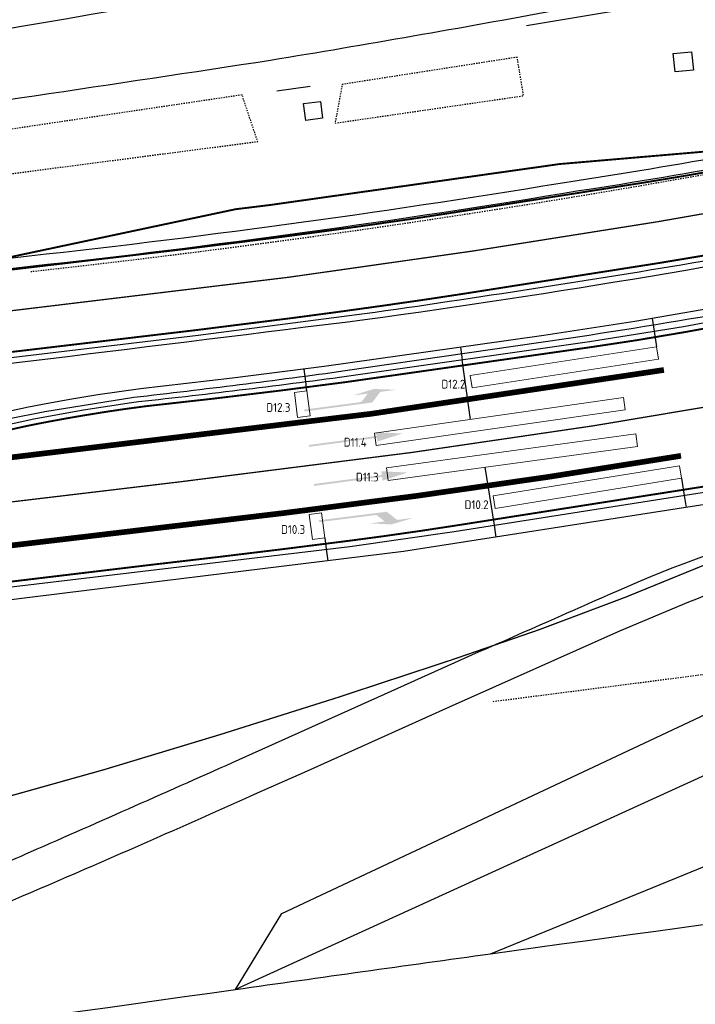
# Model space of a CAD drawing. Header units: metres. Extents: x 144112 to 146497, y 457631 to 458575.
# Tile 3 of 59: x 144580 to 144634, y 457676 to 457754. Entities that reach past the tile are written whole.
import ezdxf
from ezdxf.enums import TextEntityAlignment as Align

# ---------------------------------------------------------------- set-up
doc = ezdxf.new("R2010")
doc.units = ezdxf.units.M
doc.header["$LTSCALE"] = 0.25
for name, pattern in [('N237M200$0$030270', [0.75, 0.0675, -0.6825]), ('N237M200$0$13', [1, 0.25, -0.75]), ('N237M200$0$39', [3, 0.75, -2.25]), ('STIPPELFIJN', [0.375, 0.25, -0.125])]:
    doc.linetypes.add(name, pattern=pattern)
doc.layers.get('0').update_dxf_attribs({"linetype": 'CONTINUOUS', "lineweight": 0})
for name, color, linetype in [('KABEL-500', 3, 'CONTINUOUS'), ('N237M200$0$TM-L_03-27_10', 252, 'N237M200$0$030270'), ('N237M200$0$TM-L_1-3_45', 252, 'N237M200$0$13'), ('N237M200$0$TM-L_3-9_10', 252, 'N237M200$0$39'), ('N237M200$0$TM-L_C_15', 252, 'CONTINUOUS'), ('N237M200$0$TM-PIJL', 252, 'CONTINUOUS'), ('ONDERGROND', 7, 'CONTINUOUS'), ('TER-T02', 3, 'RASTER'), ('TOPOT05', 3, 'STIPPELFIJN'), ('TOPOT50', 6, 'CONTINUOUS'), ('TRACE', 1, 'CONTINUOUS'), ('VRI - uitslijper', 1, 'CONTINUOUS'), ('VRI131 lussen$0$LUS-T-CODE', 1, 'CONTINUOUS'), ('WEG-NW-MARKERING', 7, 'STIPPELFIJN'), ('WEG-T01', 7, 'CONTINUOUS'), ('WEG-T21', 12, 'CONTINUOUS')]:
    doc.layers.add(name, color=color, linetype=linetype)
doc.layers.add('LUSSEN', color=7, linetype='CONTINUOUS', lineweight=0)
doc.styles.add('VRI131 lussen$0$I020-1', font='ISO', dxfattribs={"height": 2})
doc.styles.add('VRI131 lussen$0$ISO', font='ISO')
doc.linetypes.add('RASTER', pattern='A,0.25,-0.25,[150,BLOK.SHX,S=0.25,R=0,X=0,Y=0],-0.25,0.25', length=1)

# ---------------------------------------------------------------- blocks, each defined once
blk = doc.blocks.new('VRI131 lussen$0$V_15X1')
blk.add_lwpolyline([(0.5, 0), (0.5, -15), (-0.5, -15), (-0.5, 0)], close=True)
at = {"layer": 'VRI131 lussen$0$LUS-T-CODE', "style": 'VRI131 lussen$0$ISO'}
blk.add_attdef('LUS', text='', height=1, rotation=270, dxfattribs=at).set_placement((-0.021, -16.415), align=Align.MIDDLE)
blk = doc.blocks.new('VRI131 lussen$0$V_20X1')
blk.add_lwpolyline([(0.5, 0), (0.5, -20), (-0.5, -20), (-0.5, 0)], close=True)
at = {"layer": 'VRI131 lussen$0$LUS-T-CODE', "style": 'VRI131 lussen$0$I020-1'}
blk.add_attdef('LUS', text='', height=1, rotation=270, dxfattribs=at).set_placement((0.014, -21.613), align=Align.MIDDLE)
blk = doc.blocks.new('VRI131 lussen$0$V_1X2')
blk.add_lwpolyline([(-1, 0), (1, 0), (1, -1), (-1, -1), (-1, 0)])
at = {"layer": 'VRI131 lussen$0$LUS-T-CODE', "style": 'VRI131 lussen$0$I020-1'}
blk.add_attdef('LUS', text='', height=1, rotation=270, dxfattribs=at).set_placement((0.022, -2.416), align=Align.MIDDLE)
blk = doc.blocks.new('N237M200$0$vobur')
at = {"layer": 'N237M200$0$TM-PIJL'}
blk.add_hatch(color=256, dxfattribs=at).paths.add_polyline_path([(0, -0.075), (4.6, -0.075), (5.2, -0.675), (4, -0.675), (5.7, -0.975), (7.5, -0.675), (6.2, -0.675), (5.45, 0.075), (0, 0.075)])
blk = doc.blocks.new('N237M200$0$vobud')
at = {"layer": 'N237M200$0$TM-PIJL'}
blk.add_hatch(color=256, dxfattribs=at).paths.add_polyline_path([(5.45, -0.375), (7.5, 0), (5.45, 0.375), (5.45, 0.075), (0, 0.075), (0, -0.075), (5.45, -0.075)])
blk = doc.blocks.new('N237M200$0$vobul')
at = {"layer": 'N237M200$0$TM-PIJL'}
blk.add_hatch(color=256, dxfattribs=at).paths.add_polyline_path([(0, 0.075), (4.6, 0.075), (5.2, 0.675), (4, 0.675), (5.7, 0.975), (7.5, 0.675), (6.2, 0.675), (5.45, -0.075), (0, -0.075)])
blk = doc.blocks.new('N237_ondergrond1')
at = {"layer": 'N237M200$0$TM-L_03-27_10', "color": 8, "const_width": 0.1, "flags": 128}
blk.add_lwpolyline([(144669.984, 457717.944, 0.030685), (144639.639, 457712.235), (144635.233, 457710.806, -0.02057), (144614.624, 457703.055, -0.009232), (144586.992, 457694.334, -0.032872), (144549.485, 457685.572, -0.028318), (144493.484, 457679.744, -0.020539), (144475.995, 457679.633), (144436.867, 457681.51, 0.020743), (144425.812, 457681.684, 0.028304), (144386.248, 457677.975, -0.00108), (144150.789, 457638.398, -0.007743), (144126.879, 457634.844, -0.007743)], format="xyb", dxfattribs=at)
at = {"layer": 'N237M200$0$TM-L_1-3_45', "color": 8, "const_width": 0.45, "flags": 128}
blk.add_lwpolyline([(144563.107, 457717.151), (144608.228, 457722.611), (144631.492, 457726.092)], dxfattribs=at)
blk.add_lwpolyline([(144504.881, 457703.265), (144601.26, 457714.721, 0.010932), (144632.852, 457719.269)], format="xyb", dxfattribs=at)
at = {"layer": 'N237M200$0$TM-L_3-9_10', "color": 8, "const_width": 0.1, "flags": 128}
for points in [[(144121.242, 457666.658), (144146.822, 457670.978), (144200.164, 457679.857, -0.004883), (144347.94, 457701.157), (144473.366, 457717.976), (144601.614, 457733.454, 0.011912), (144645.576, 457740.422)], [(144654.796, 457726.82, -0.015595), (144611.439, 457719.536), (144592.971, 457717.197), (144490.831, 457705.026, 0.003627), (144384.022, 457690.767, 0.006546), (144182.813, 457659.45), (144124.268, 457649.58)]]:
    blk.add_lwpolyline(points, format="xyb", dxfattribs=at)
at = {"layer": 'N237M200$0$TM-L_C_15', "color": 8, "const_width": 0.15, "flags": 128}
for points in [[(144332.512, 457702.313, -0.001482), (144354.708, 457705.349), (144378.834, 457708.549, 0.001807), (144396.618, 457711.032), (144401.935, 457711.756), (144461.901, 457719.755, -0.001308), (144479.486, 457722.037), (144486.026, 457722.853), (144502.137, 457724.804), (144549.236, 457730.386), (144570.678, 457733.01), (144593.617, 457735.725), (144601.197, 457736.677, 0.00412), (144611.641, 457738.126), (144614.451, 457738.552), (144630.014, 457741), (144633.489, 457741.577), (144642.204, 457743.109), (144645.563, 457743.729), (144651.644, 457744.926)], [(144653.262, 457738.622), (144646.793, 457737.346), (144643.33, 457736.708), (144634.614, 457735.175), (144631.071, 457734.586), (144615.458, 457732.131), (144612.581, 457731.695, -0.00412), (144602.031, 457730.231), (144594.402, 457729.273), (144571.462, 457726.558), (144550.005, 457723.932), (144502.912, 457718.35)], [(144557.41, 457716.473), (144580.976, 457721.671, -0.009041), (144585.408, 457722.487, -0.010737), (144590.37, 457723.22, 0.006494), (144606.3, 457725.141), (144625.636, 457727.898), (144629.386, 457728.466), (144633.127, 457729.096), (144640.1, 457730.363), (144654.291, 457733.082)], [(144451.874, 457696.262, -0.002239), (144499.031, 457702.32), (144555.247, 457706.465), (144568.925, 457707.995), (144590.73, 457710.609, 0.003581), (144606.461, 457712.518, 0.006782), (144614.734, 457713.697), (144637.314, 457717.242), (144640.474, 457717.763, 0.004819), (144656.77, 457720.852)]]:
    blk.add_lwpolyline(points, format="xyb", dxfattribs=at)
blk.add_lwpolyline([(144651.355, 457744.868), (144623.2, 457742.456), (144600.085, 457739.189), (144597.439, 457738.867), (144568.751, 457732.776)], dxfattribs=at)
at = {"layer": 'TER-T02', "color": 8, "flags": 128}
for points in [[(144620.575, 457753.474), (144646.849, 457757.863), (144649.05, 457756.069), (144649.619, 457752.908)], [(144600.72, 457748.281), (144603.373, 457748.655)]]:
    blk.add_lwpolyline(points, dxfattribs=at)
for points in [[(144617.715, 457679.703, -0.002545), (144677.838, 457687.705)], [(144597.415, 457676.861, -0.00086), (144617.715, 457679.703)], [(144532.583, 457667.875, 0.000854), (144597.415, 457676.861)]]:
    blk.add_lwpolyline(points, format="xyb", dxfattribs=at)
at = {"layer": 'TOPOT05', "color": 8, "flags": 128}
for points in [[(144619.822, 457750.945), (144605.911, 457748.783), (144605.344, 457745.708), (144620.337, 457747.886)], [(144597.948, 457747.949), (144566.109, 457743.225), (144566.871, 457740.034), (144599.194, 457744.244)]]:
    blk.add_lwpolyline(points, close=True, dxfattribs=at)
blk.add_lwpolyline([(144617.908, 457699.751), (144656.836, 457704.752), (144663.14, 457706.054), (144668.018, 457704.302), (144672.099, 457700.019), (144677.838, 457687.705)], dxfattribs=at)
at = {"layer": 'TOPOT50', "color": 8}
for points in [[(144597.415, 457676.861), (144601.111, 457682.906), (144636.186, 457699.388), (144641.203, 457696.82)], [(144641.203, 457696.82), (144597.415, 457676.861)], [(144617.715, 457679.703), (144638.579, 457688.232)]]:
    blk.add_lwpolyline(points, dxfattribs=at)
at = {"layer": 'WEG-NW-MARKERING', "color": 8, "flags": 128}
blk.add_lwpolyline([(144668.917, 457748.737), (144651.666, 457744.821, -0.02212), (144581.158, 457733.888)], format="xyb", dxfattribs=at)
at = {"layer": 'WEG-T01', "color": 8}
for points in [[(144476.013, 457739.076), (144476.251, 457737.641, 0.084214), (144477.801, 457736.079, 0.001878), (144599.23, 457756.647), (144635.789, 457762.725)], [(144499.966, 457734.69), (144546.841, 457742.631), (144562.599, 457745.159, 0.002865), (144600.222, 457750.718, 0.005248), (144622.882, 457754.68, 0.005672), (144647.101, 457758.552, -0.257219), (144649.576, 457755.879), (144651.191, 457748.453), (144650.941, 457748.331)], [(144651.141, 457745.987, -0.014667), (144624.587, 457741.132, -0.013676), (144581.019, 457735.13), (144551.951, 457731.716, 0.001776), (144447.691, 457719.317, 0.000576), (144382.741, 457711.532, 0.002856), (144351.83, 457707.795, 0.00277), (144306.092, 457701.838, 0.005341), (144206.68, 457687.469, 0.004219), (144117.754, 457672.883, 0.004219)], [(144117.888, 457672.095, -0.00422), (144206.803, 457686.678, -0.005341), (144306.199, 457701.045, -0.002771), (144351.93, 457707.001, -0.002856), (144382.835, 457710.738, -0.000576), (144447.787, 457718.523, -0.001776), (144552.043, 457730.921), (144581.109, 457734.335, 0.013674), (144624.713, 457740.342, 0.014811), (144651.571, 457745.261)], [(144653.35, 457738.181, -0.008171), (144634.54, 457734.706, -0.00613), (144607.686, 457730.54), (144594.459, 457728.827), (144506.754, 457718.355)], [(144506.029, 457710.625, 0.003069), (144553.757, 457716.262), (144557.315, 457716.913), (144581.389, 457722.215), (144585.332, 457722.931), (144589.168, 457723.517, 0.006093), (144606.242, 457725.588), (144625.575, 457728.344), (144633.05, 457729.54), (144654.208, 457733.525)], [(144656.86, 457720.412), (144657.364, 457717.952, -0.453356), (144656.92, 457717.189, 0.012201), (144641.645, 457713.577, 0.032724), (144627.911, 457708.578, -0.000404), (144616.735, 457703.659), (144609.767, 457700.549), (144597.692, 457695.107, -0.001697), (144581.112, 457687.771, -0.010547), (144574.987, 457685.225, -0.054473), (144554.915, 457679.596, -0.045897), (144534.523, 457678.36, -0.029406), (144521.825, 457679.667)], [(144694.445, 457654.433), (144680.125, 457688.201), (144673.359, 457703.687, 0.032943), (144671.533, 457706.974), (144670.755, 457708.118), (144667.442, 457712.149, 0.081617), (144666.845, 457712.993, 0.123094), (144665.526, 457713.798, 0.082269), (144664.494, 457713.942), (144658.133, 457713.086), (144656.947, 457713.25), (144652.841, 457712.451), (144647.944, 457711.987), (144643.923, 457711.026, 0.033827), (144633.442, 457707.634), (144627.951, 457705.328), (144614.409, 457699.298), (144603.117, 457694.221), (144598.921, 457692.354, -0.005907), (144576.114, 457682.421, -0.054588), (144555.373, 457676.609, -0.045897), (144534.429, 457675.339, -0.029491), (144521.339, 457676.684, 0.009045)]]:
    blk.add_lwpolyline(points, format="xyb", dxfattribs=at)
for points in [[(144633.689, 457751.376), (144633.832, 457749.92), (144632.376, 457749.777), (144632.233, 457751.233)], [(144604.177, 457747.437), (144604.355, 457746.107), (144603.025, 457745.929), (144602.847, 457747.259)]]:
    blk.add_lwpolyline(points, close=True, dxfattribs=at)
blk.add_lwpolyline([(144549.776, 457705.316), (144606.52, 457712.073), (144614.806, 457713.253), (144637.387, 457716.799), (144643.71, 457717.885), (144656.86, 457720.412)], dxfattribs=at)
at = {"layer": 'WEG-T21', "color": 8}
blk.add_lwpolyline([(144506.754, 457718.355), (144506.831, 457717.864, 0.001521), (144607.719, 457730.095, 0.014574), (144652.994, 457737.674), (144653.691, 457733.885, -0.01174), (144625.541, 457728.839), (144606.149, 457726.011, -0.005643), (144589.347, 457723.897), (144582.258, 457722.773), (144579.332, 457722.185), (144556.271, 457717.084), (144554.452, 457716.752, -0.003307), (144505.973, 457711.02)], format="xyb", dxfattribs=at)
at = {"layer": 'N237M200$0$TM-PIJL', "color": 8}
for name, p, rotation in [('N237M200$0$vobul', (144602.887, 457722.865), 7.558330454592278), ('N237M200$0$vobud', (144603.26, 457720.056), 7.558330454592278), ('N237M200$0$vobud', (144603.671, 457716.953), 7.558330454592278), ('N237M200$0$vobur', (144604.053, 457714.07), 7.197409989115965)]:
    blk.add_blockref(name, p, dxfattribs=dict(at, rotation=rotation))

msp = doc.modelspace()

# ---------------------------------------------------------------- linework, layer by layer
at = {"layer": 'KABEL-500'}
for p, q in [((144630.545, 457730.173), (144630.708, 457729.165)), ((144615.311, 457727.893), (144615.451, 457726.902)), ((144603.007, 457725.163), (144602.882, 457726.162)), ((144633.106, 457716.127), (144633.261, 457715.166)), ((144632.537, 457715.054), (144610.778, 457711.67)), ((144634.764, 457715.4), (144632.537, 457715.054)), ((144617.991, 457713.753), (144618.137, 457712.814)), ((144610.778, 457711.67), (144588.376, 457708.906)), ((144604.647, 457711.852), (144604.762, 457710.927)), ((144588.376, 457708.906), (144549.783, 457704.207))]:
    msp.add_line(p, q, dxfattribs=at)
at = {"layer": 'KABEL-500', "flags": 128}
msp.add_lwpolyline([(144652.945, 457734.303), (144643.945, 457732.608), (144637.741, 457731.44), (144629.181, 457729.934), (144621.939, 457728.836), (144616.878, 457728.114), (144604.486, 457726.364), (144597.194, 457725.445), (144589.885, 457724.601), (144586.475, 457724.117), (144584.411, 457723.779), (144582.498, 457723.432), (144580.969, 457723.143), (144578.361, 457722.569)], dxfattribs=at)
at = {"layer": 'TRACE'}
msp.add_lwpolyline([(144616.122, 457722.167), (144615.451, 457726.902)], dxfattribs=at)
at = {"layer": 'VRI - uitslijper'}
for p, q in [((144630.708, 457729.165), (144630.907, 457727.931)), ((144603.104, 457724.429), (144603.007, 457725.163)), ((144617.247, 457718.361), (144617.991, 457713.753)), ((144632.886, 457717.486), (144633.106, 457716.127)), ((144604.53, 457712.749), (144604.647, 457711.852))]:
    msp.add_line(p, q, dxfattribs=at)

# ---------------------------------------------------------------- block references
at = {"layer": 'LUSSEN'}
ref = msp.add_blockref('VRI131 lussen$0$V_15X1', (144630.983, 457727.436), dxfattribs=dict(at, rotation=278.7341188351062))
ref.add_attrib('LUS', 'D12.2', dxfattribs={"layer": 'VRI131 lussen$0$LUS-T-CODE', "height": 0.7, "style": 'VRI131 lussen$0$ISO'}).set_placement((144614.755, 457724.964), align=Align.MIDDLE)
ref = msp.add_blockref('VRI131 lussen$0$V_1X2', (144603.229, 457723.437), dxfattribs=dict(at, rotation=277.2257838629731))
ref.add_attrib('LUS', 'D12.3', dxfattribs={"layer": 'VRI131 lussen$0$LUS-T-CODE', "height": 0.7, "style": 'VRI131 lussen$0$I020-1'}).set_placement((144600.836, 457723.111), align=Align.MIDDLE)
ref = msp.add_blockref('VRI131 lussen$0$V_20X1', (144628.347, 457723.419), dxfattribs=dict(at, rotation=278.1418704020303))
ref.add_attrib('LUS', 'D11.4', dxfattribs={"layer": 'VRI131 lussen$0$LUS-T-CODE', "height": 0.7, "rotation": 359.26896, "style": 'VRI131 lussen$0$I020-1'}).set_placement((144606.953, 457720.345), align=Align.MIDDLE)
ref = msp.add_blockref('VRI131 lussen$0$V_20X1', (144629.321, 457720.509), dxfattribs=dict(at, rotation=277.752439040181))
ref.add_attrib('LUS', 'D11.3', dxfattribs={"layer": 'VRI131 lussen$0$LUS-T-CODE', "height": 0.7, "style": 'VRI131 lussen$0$I020-1'}).set_placement((144607.907, 457717.58), align=Align.MIDDLE)
ref = msp.add_blockref('VRI131 lussen$0$V_15X1', (144632.807, 457717.979), dxfattribs=dict(at, rotation=279.1661342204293))
ref.add_attrib('LUS', 'D10.2', dxfattribs={"layer": 'VRI131 lussen$0$LUS-T-CODE', "height": 0.7, "style": 'VRI131 lussen$0$ISO'}).set_placement((144616.598, 457715.385), align=Align.MIDDLE)
ref = msp.add_blockref('VRI131 lussen$0$V_1X2', (144604.404, 457713.741), dxfattribs=dict(at, rotation=277.2257838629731))
ref.add_attrib('LUS', 'D10.3', dxfattribs={"layer": 'VRI131 lussen$0$LUS-T-CODE', "height": 0.7, "style": 'VRI131 lussen$0$I020-1'}).set_placement((144602.01, 457713.415), align=Align.MIDDLE)
at = {"layer": 'ONDERGROND'}
msp.add_blockref('N237_ondergrond1', (0, 0), dxfattribs=at)

doc.saveas('drawing.dxf')
